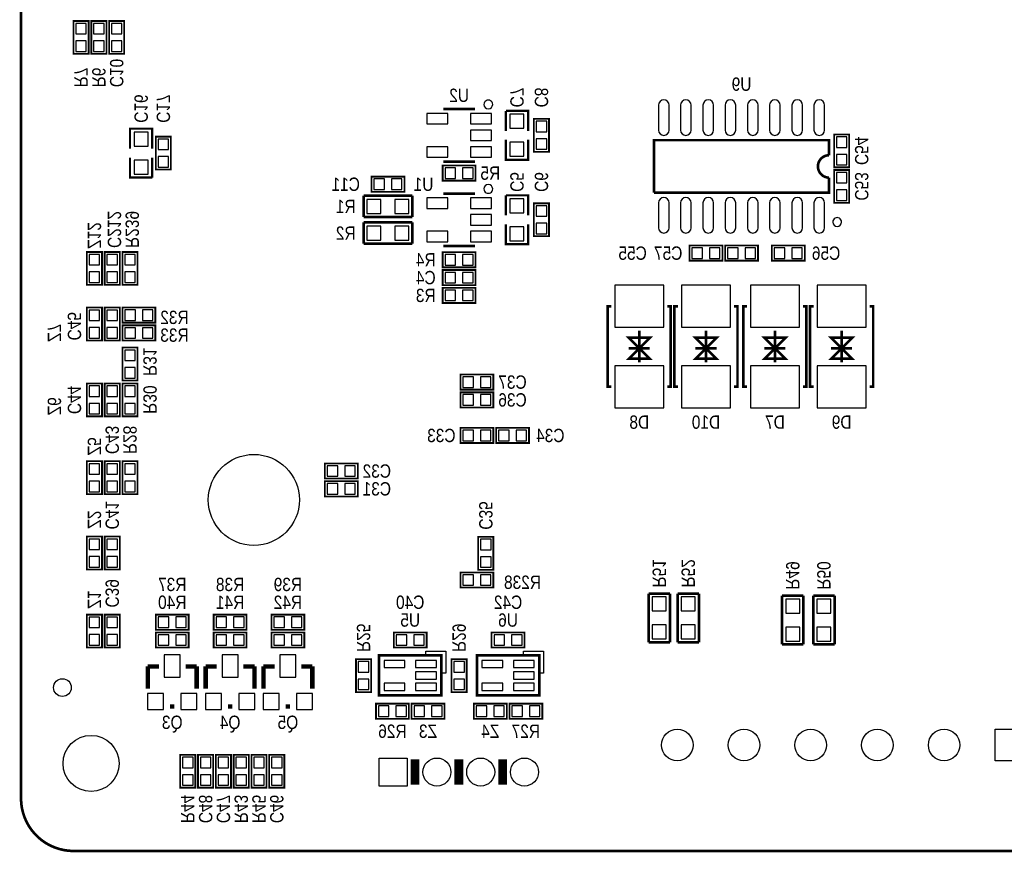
# Model space of a CAD drawing. Extents: x 0 to 133, y 0 to 96.
# Tile 1 of 6: x 0 to 56, y 0 to 47. Entities that reach past the tile are written whole.
import ezdxf
from ezdxf.enums import TextEntityAlignment as Align

# ---------------------------------------------------------------- set-up
doc = ezdxf.new("R2010")
doc.units = 0
for name, color, linetype in [('BG_OUTLINE', 1, 'CONTINUOUS'), ('PG_SILKSCREEN_BOTTOM', 150, 'CONTINUOUS'), ('PIN_BOTTOM', 171, 'CONTINUOUS'), ('RD_SILKSCREEN_BOTTOM', 30, 'CONTINUOUS')]:
    doc.layers.add(name, color=color, linetype=linetype)

msp = doc.modelspace()

# ---------------------------------------------------------------- linework, layer by layer
at = {"layer": 'BG_OUTLINE', "const_width": 0.1524}
msp.add_lwpolyline([(0, 2.999994), (0, 92.999814, -0.414214), (2.999994, 95.999808), (129.99974, 95.999808, -0.414214), (132.999734, 92.999814), (132.999734, 2.999994, -0.414214), (129.99974, 0), (2.999994, 0, -0.414214), (0, 2.999994)], format="xyb", dxfattribs=at)
at = {"layer": 'PG_SILKSCREEN_BOTTOM'}
for points, const_width in [([(2.9972, 47.405798), (2.9972, 45.526198), (3.8608, 45.526198), (3.8608, 47.405798), (2.9972, 47.405798)], 0.1016), ([(4.8768, 45.526198), (4.8768, 47.405798), (4.0132, 47.405798), (4.0132, 45.526198), (4.8768, 45.526198)], 0.1016), ([(5.8928, 45.526198), (5.8928, 47.405798), (5.0292, 47.405798), (5.0292, 45.526198), (5.8928, 45.526198)], 0.1016), ([(25.918998, 42.377995), (24.119002, 42.377995)], 0.150012), ([(28.956, 41.131998), (28.956, 42.274998), (27.686, 42.274998)], 0.127), ([(27.686, 42.274998), (27.686, 41.131998)], 0.127), ([(29.2862, 41.817798), (29.2862, 39.938198), (30.1498, 39.938198), (30.1498, 41.817798), (29.2862, 41.817798)], 0.1016), ([(7.493, 40.115998), (7.493, 41.258998), (6.223, 41.258998), (6.223, 40.115998)], 0.127), ([(8.5598, 38.922198), (8.5598, 40.801798), (7.6962, 40.801798), (7.6962, 38.922198), (8.5598, 38.922198)], 0.1016), ([(27.686, 40.623998), (27.686, 39.480998), (28.956, 39.480998), (28.956, 40.623998)], 0.127), ([(46.4312, 40.928798), (46.4312, 39.049198), (47.2948, 39.049198), (47.2948, 40.928798), (46.4312, 40.928798)], 0.1016), ([(6.223, 39.607998), (6.223, 38.464998), (7.493, 38.464998)], 0.127), ([(7.493, 38.464998), (7.493, 39.607998)], 0.127), ([(24.119002, 39.378001), (25.918998, 39.378001)], 0.150012), ([(25.9588, 39.150798), (24.0792, 39.150798), (24.0792, 38.287198), (25.9588, 38.287198), (25.9588, 39.150798)], 0.1016), ([(47.2948, 37.017198), (47.2948, 38.896798), (46.4312, 38.896798), (46.4312, 37.017198), (47.2948, 37.017198)], 0.1016), ([(20.0152, 37.652198), (21.8948, 37.652198), (21.8948, 38.515798), (20.0152, 38.515798), (20.0152, 37.652198)], 0.1016), ([(46.14799, 38.1), (46.14799, 37.600001), (36.14801, 37.600001)], 0.150012), ([(22.352, 37.423598), (19.5707, 37.423598)], 0.1524), ([(19.5707, 37.423598), (19.5707, 36.204398)], 0.1524), ([(22.352, 36.204398), (22.352, 37.423598)], 0.1524), ([(25.918998, 37.551995), (24.119002, 37.551995)], 0.150012), ([(28.956, 36.305998), (28.956, 37.448998), (27.686, 37.448998)], 0.127), ([(27.686, 37.448998), (27.686, 36.305998)], 0.127), ([(29.2862, 36.991798), (29.2862, 35.112198), (30.1498, 35.112198), (30.1498, 36.991798), (29.2862, 36.991798)], 0.1016), ([(19.5707, 36.204398), (22.352, 36.204398)], 0.1524), ([(22.352, 35.899598), (19.5707, 35.899598)], 0.1524), ([(19.5707, 35.899598), (19.5707, 34.680398)], 0.1524), ([(22.352, 34.680398), (22.352, 35.899598)], 0.1524), ([(27.686, 35.797998), (27.686, 34.654998), (28.956, 34.654998), (28.956, 35.797998)], 0.127), ([(19.5707, 34.680398), (22.352, 34.680398)], 0.1524), ([(24.119002, 34.552001), (25.918998, 34.552001)], 0.150012), ([(40.0558, 34.578798), (38.1762, 34.578798), (38.1762, 33.715198), (40.0558, 33.715198), (40.0558, 34.578798)], 0.1016), ([(40.2082, 33.715198), (42.0878, 33.715198), (42.0878, 34.578798), (40.2082, 34.578798), (40.2082, 33.715198)], 0.1016), ([(42.8752, 33.715198), (44.7548, 33.715198), (44.7548, 34.578798), (42.8752, 34.578798), (42.8752, 33.715198)], 0.1016), ([(3.7592, 34.2138), (3.7592, 32.3342), (4.6228, 32.3342), (4.6228, 34.2138), (3.7592, 34.2138)], 0.1016), ([(5.6388, 32.3342), (5.6388, 34.2138), (4.7752, 34.2138), (4.7752, 32.3342), (5.6388, 32.3342)], 0.1016), ([(6.6548, 32.3342), (6.6548, 34.2138), (5.7912, 34.2138), (5.7912, 32.3342), (6.6548, 32.3342)], 0.1016), ([(25.9588, 34.197798), (24.0792, 34.197798), (24.0792, 33.334198), (25.9588, 33.334198), (25.9588, 34.197798)], 0.1016), ([(24.0792, 32.318198), (25.9588, 32.318198), (25.9588, 33.181798), (24.0792, 33.181798), (24.0792, 32.318198)], 0.1016), ([(25.9588, 32.165798), (24.0792, 32.165798), (24.0792, 31.302198), (25.9588, 31.302198), (25.9588, 32.165798)], 0.1016), ([(4.6228, 29.1592), (4.6228, 31.0388), (3.7592, 31.0388), (3.7592, 29.1592), (4.6228, 29.1592)], 0.1016), ([(4.7752, 31.0388), (4.7752, 29.1592), (5.6388, 29.1592), (5.6388, 31.0388), (4.7752, 31.0388)], 0.1016), ([(5.7912, 30.1752), (7.6708, 30.1752), (7.6708, 31.0388), (5.7912, 31.0388), (5.7912, 30.1752)], 0.1016), ([(33.706003, 31.112993), (33.506004, 31.112993), (33.506004, 26.513003), (33.706003, 26.513003)], 0.150012), ([(36.905997, 31.112993), (37.105996, 31.112993), (37.105996, 26.513003), (36.905997, 26.513003)], 0.150012), ([(37.516003, 31.112993), (37.316004, 31.112993), (37.316004, 26.513003), (37.516003, 26.513003)], 0.150012), ([(40.715997, 31.112993), (40.915996, 31.112993), (40.915996, 26.513003), (40.715997, 26.513003)], 0.150012), ([(41.453003, 31.112993), (41.253004, 31.112993), (41.253004, 26.513003), (41.453003, 26.513003)], 0.150012), ([(44.652997, 31.112993), (44.852996, 31.112993), (44.852996, 26.513003), (44.652997, 26.513003)], 0.150012), ([(45.263003, 31.112993), (45.063004, 31.112993), (45.063004, 26.513003), (45.263003, 26.513003)], 0.150012), ([(48.462997, 31.112993), (48.662996, 31.112993), (48.662996, 26.513003), (48.462997, 26.513003)], 0.150012), ([(5.7912, 29.1592), (7.6708, 29.1592), (7.6708, 30.0228), (5.7912, 30.0228), (5.7912, 29.1592)], 0.1016), ([(34.706001, 29.312997), (35.905999, 29.312997), (35.306, 28.712998), (34.706001, 29.312997)], 0.150012), ([(35.306, 29.712996), (35.306, 27.913)], 0.150012), ([(38.516001, 29.312997), (39.715999, 29.312997), (39.116, 28.712998), (38.516001, 29.312997)], 0.150012), ([(39.116, 29.712996), (39.116, 27.913)], 0.150012), ([(42.453001, 29.312997), (43.652999, 29.312997), (43.053, 28.712998), (42.453001, 29.312997)], 0.150012), ([(43.053, 29.712996), (43.053, 27.913)], 0.150012), ([(46.263001, 29.312997), (47.462999, 29.312997), (46.863, 28.712998), (46.263001, 29.312997)], 0.150012), ([(46.863, 29.712996), (46.863, 27.913)], 0.150012), ([(6.6548, 26.8732), (6.6548, 28.7528), (5.7912, 28.7528), (5.7912, 26.8732), (6.6548, 26.8732)], 0.1016), ([(35.905999, 28.112999), (34.706001, 28.112999), (35.306, 28.712998), (35.905999, 28.112999)], 0.150012), ([(34.706001, 28.712998), (35.905999, 28.712998)], 0.150012), ([(35.905999, 28.712998), (34.706001, 28.712998)], 0.150012), ([(39.715999, 28.112999), (38.516001, 28.112999), (39.116, 28.712998), (39.715999, 28.112999)], 0.150012), ([(38.516001, 28.712998), (39.715999, 28.712998)], 0.150012), ([(39.715999, 28.712998), (38.516001, 28.712998)], 0.150012), ([(43.652999, 28.112999), (42.453001, 28.112999), (43.053, 28.712998), (43.652999, 28.112999)], 0.150012), ([(42.453001, 28.712998), (43.652999, 28.712998)], 0.150012), ([(43.652999, 28.712998), (42.453001, 28.712998)], 0.150012), ([(47.462999, 28.112999), (46.263001, 28.112999), (46.863, 28.712998), (47.462999, 28.112999)], 0.150012), ([(46.263001, 28.712998), (47.462999, 28.712998)], 0.150012), ([(47.462999, 28.712998), (46.263001, 28.712998)], 0.150012), ([(25.0952, 26.349198), (26.9748, 26.349198), (26.9748, 27.212798), (25.0952, 27.212798), (25.0952, 26.349198)], 0.1016), ([(4.6228, 24.825198), (4.6228, 26.704798), (3.7592, 26.704798), (3.7592, 24.825198), (4.6228, 24.825198)], 0.1016), ([(4.7752, 26.704798), (4.7752, 24.825198), (5.6388, 24.825198), (5.6388, 26.704798), (4.7752, 26.704798)], 0.1016), ([(5.7912, 26.704798), (5.7912, 24.825198), (6.6548, 24.825198), (6.6548, 26.704798), (5.7912, 26.704798)], 0.1016), ([(25.0952, 25.333198), (26.9748, 25.333198), (26.9748, 26.196798), (25.0952, 26.196798), (25.0952, 25.333198)], 0.1016), ([(26.9748, 24.164798), (25.0952, 24.164798), (25.0952, 23.301198), (26.9748, 23.301198), (26.9748, 24.164798)], 0.1016), ([(27.1272, 23.301198), (29.0068, 23.301198), (29.0068, 24.164798), (27.1272, 24.164798), (27.1272, 23.301198)], 0.1016), ([(4.6228, 20.380198), (4.6228, 22.259798), (3.7592, 22.259798), (3.7592, 20.380198), (4.6228, 20.380198)], 0.1016), ([(4.7752, 22.259798), (4.7752, 20.380198), (5.6388, 20.380198), (5.6388, 22.259798), (4.7752, 22.259798)], 0.1016), ([(5.7912, 22.259798), (5.7912, 20.380198), (6.6548, 20.380198), (6.6548, 22.259798), (5.7912, 22.259798)], 0.1016), ([(19.2278, 22.132798), (17.3482, 22.132798), (17.3482, 21.269198), (19.2278, 21.269198), (19.2278, 22.132798)], 0.1016), ([(19.2278, 21.116798), (17.3482, 21.116798), (17.3482, 20.253198), (19.2278, 20.253198), (19.2278, 21.116798)], 0.1016), ([(4.6228, 16.0782), (4.6228, 17.9578), (3.7592, 17.9578), (3.7592, 16.0782), (4.6228, 16.0782)], 0.1016), ([(4.7752, 17.9578), (4.7752, 16.0782), (5.6388, 16.0782), (5.6388, 17.9578), (4.7752, 17.9578)], 0.1016), ([(26.9748, 16.062198), (26.9748, 17.941798), (26.1112, 17.941798), (26.1112, 16.062198), (26.9748, 16.062198)], 0.1016), ([(25.0952, 15.046198), (26.9748, 15.046198), (26.9748, 15.909798), (25.0952, 15.909798), (25.0952, 15.046198)], 0.1016), ([(35.8394, 14.703298), (35.8394, 11.921998)], 0.1524), ([(37.0586, 14.703298), (35.8394, 14.703298)], 0.1524), ([(37.0586, 11.921998), (37.0586, 14.703298)], 0.1524), ([(37.4904, 14.703298), (37.4904, 11.921998)], 0.1524), ([(38.7096, 14.703298), (37.4904, 14.703298)], 0.1524), ([(38.7096, 11.921998), (38.7096, 14.703298)], 0.1524), ([(43.4594, 14.576298), (43.4594, 11.794998)], 0.1524), ([(44.6786, 14.576298), (43.4594, 14.576298)], 0.1524), ([(44.6786, 11.794998), (44.6786, 14.576298)], 0.1524), ([(45.2374, 14.576298), (45.2374, 11.794998)], 0.1524), ([(46.4566, 14.576298), (45.2374, 14.576298)], 0.1524), ([(46.4566, 11.794998), (46.4566, 14.576298)], 0.1524), ([(4.6228, 11.617198), (4.6228, 13.496798), (3.7592, 13.496798), (3.7592, 11.617198), (4.6228, 11.617198)], 0.1016), ([(4.7752, 13.496798), (4.7752, 11.617198), (5.6388, 11.617198), (5.6388, 13.496798), (4.7752, 13.496798)], 0.1016), ([(7.6962, 12.633198), (9.5758, 12.633198), (9.5758, 13.496798), (7.6962, 13.496798), (7.6962, 12.633198)], 0.1016), ([(10.9982, 12.633198), (12.8778, 12.633198), (12.8778, 13.496798), (10.9982, 13.496798), (10.9982, 12.633198)], 0.1016), ([(14.3002, 12.633198), (16.1798, 12.633198), (16.1798, 13.496798), (14.3002, 13.496798), (14.3002, 12.633198)], 0.1016), ([(9.5758, 12.480798), (7.6962, 12.480798), (7.6962, 11.617198), (9.5758, 11.617198), (9.5758, 12.480798)], 0.1016), ([(12.8778, 12.480798), (10.9982, 12.480798), (10.9982, 11.617198), (12.8778, 11.617198), (12.8778, 12.480798)], 0.1016), ([(16.1798, 12.480798), (14.3002, 12.480798), (14.3002, 11.617198), (16.1798, 11.617198), (16.1798, 12.480798)], 0.1016), ([(21.2852, 11.617198), (23.1648, 11.617198), (23.1648, 12.480798), (21.2852, 12.480798), (21.2852, 11.617198)], 0.1016), ([(26.8732, 11.617198), (28.7528, 11.617198), (28.7528, 12.480798), (26.8732, 12.480798), (26.8732, 11.617198)], 0.1016), ([(35.8394, 11.921998), (37.0586, 11.921998)], 0.1524), ([(37.4904, 11.921998), (38.7096, 11.921998)], 0.1524), ([(43.4594, 11.794998), (44.6786, 11.794998)], 0.1524), ([(45.2374, 11.794998), (46.4566, 11.794998)], 0.1524), ([(19.1262, 10.956798), (19.1262, 9.077198), (19.9898, 9.077198), (19.9898, 10.956798), (19.1262, 10.956798)], 0.1016), ([(20.447, 11.167999), (20.447, 8.881999), (24.003, 8.881999), (24.003, 11.167999), (20.447, 11.167999)], 0.1524), ([(24.5872, 10.956798), (24.5872, 9.077198), (25.4508, 9.077198), (25.4508, 10.956798), (24.5872, 10.956798)], 0.1016), ([(26.035, 11.167999), (26.035, 8.881999), (29.591, 8.881999), (29.591, 11.167999), (26.035, 11.167999)], 0.1524), ([(7.874, 10.537698), (7.239, 10.537698)], 0.254), ([(7.239, 10.537698), (7.239, 9.267698)], 0.254), ([(9.398, 10.537698), (10.033, 10.537698)], 0.254), ([(10.033, 10.537698), (10.033, 9.267698)], 0.254), ([(11.176, 10.537698), (10.541, 10.537698)], 0.254), ([(10.541, 10.537698), (10.541, 9.267698)], 0.254), ([(12.7, 10.537698), (13.335, 10.537698)], 0.254), ([(13.335, 10.537698), (13.335, 9.267698)], 0.254), ([(14.478, 10.537698), (13.843, 10.537698)], 0.254), ([(13.843, 10.537698), (13.843, 9.267698)], 0.254), ([(16.002, 10.537698), (16.637, 10.537698)], 0.254), ([(16.637, 10.537698), (16.637, 9.267698)], 0.254), ([(22.1488, 8.416798), (20.2692, 8.416798), (20.2692, 7.553198), (22.1488, 7.553198), (22.1488, 8.416798)], 0.1016), ([(22.3012, 7.553198), (24.1808, 7.553198), (24.1808, 8.416798), (22.3012, 8.416798), (22.3012, 7.553198)], 0.1016), ([(27.7368, 8.416798), (25.8572, 8.416798), (25.8572, 7.553198), (27.7368, 7.553198), (27.7368, 8.416798)], 0.1016), ([(27.8892, 7.553198), (29.7688, 7.553198), (29.7688, 8.416798), (27.8892, 8.416798), (27.8892, 7.553198)], 0.1016), ([(8.763, 8.251698), (8.509, 8.251698)], 0.254), ([(12.065, 8.251698), (11.811, 8.251698)], 0.254), ([(15.367, 8.251698), (15.113, 8.251698)], 0.254), ([(9.0932, 5.495798), (9.0932, 3.616198), (9.9568, 3.616198), (9.9568, 5.495798), (9.0932, 5.495798)], 0.1016), ([(10.9728, 3.616198), (10.9728, 5.495798), (10.1092, 5.495798), (10.1092, 3.616198), (10.9728, 3.616198)], 0.1016), ([(11.9888, 3.616198), (11.9888, 5.495798), (11.1252, 5.495798), (11.1252, 3.616198), (11.9888, 3.616198)], 0.1016), ([(12.1412, 5.495798), (12.1412, 3.616198), (13.0048, 3.616198), (13.0048, 5.495798), (12.1412, 5.495798)], 0.1016), ([(13.1572, 5.495798), (13.1572, 3.616198), (14.0208, 3.616198), (14.0208, 5.495798), (13.1572, 5.495798)], 0.1016), ([(14.1732, 5.495798), (14.1732, 3.616198), (15.0368, 3.616198), (15.0368, 5.495798), (14.1732, 5.495798)], 0.1016), ([(22.499955, 5.22798), (22.499955, 3.788004)], 0.499999), ([(24.99995, 5.22798), (24.99995, 3.788004)], 0.499999), ([(27.499945, 5.22798), (27.499945, 3.788004)], 0.499999)]:
    msp.add_lwpolyline(points, dxfattribs=dict(at, const_width=const_width))
for points in [[(26.933982, 42.639996, 1), (26.434018, 42.64, 1)], [(26.933982, 37.813996, 1), (26.434018, 37.814, 1)], [(46.859012, 35.925023, 1), (46.359006, 35.925006, 1)]]:
    msp.add_lwpolyline(points, format="xyb", close=True, dxfattribs=at)
at = {"layer": 'PG_SILKSCREEN_BOTTOM', "const_width": 0.150012}
msp.add_lwpolyline([(36.14801, 37.600001), (36.14801, 40.599995), (46.14799, 40.599995), (46.14799, 39.740103, 0.999984), (46.14799, 38.459893), (46.14799, 38.1)], format="xyb", dxfattribs=at)
at = {"layer": 'PG_SILKSCREEN_BOTTOM'}
for points in [[(23.114, 11.167999), (23.114, 11.421999), (24.257, 11.421999), (24.257, 10.151999), (24.003, 10.151999), (24.003, 11.167999)], [(28.702, 11.167999), (28.702, 11.421999), (29.845, 11.421999), (29.845, 10.151999), (29.591, 10.151999), (29.591, 11.167999)]]:
    msp.add_lwpolyline(points, close=True, dxfattribs=at)
at = {"layer": 'PIN_BOTTOM'}
for points in [[(3.728695, 47.265565), (3.129305, 47.265565), (3.129305, 46.666175), (3.728695, 46.666175)], [(4.145305, 46.666175), (4.744695, 46.666175), (4.744695, 47.265565), (4.145305, 47.265565)], [(5.161305, 46.666175), (5.760695, 46.666175), (5.760695, 47.265565), (5.161305, 47.265565)], [(3.728695, 46.265821), (3.129305, 46.265821), (3.129305, 45.666431), (3.728695, 45.666431)], [(4.145305, 45.666431), (4.744695, 45.666431), (4.744695, 46.265821), (4.145305, 46.265821)], [(5.161305, 45.666431), (5.760695, 45.666431), (5.760695, 46.265821), (5.161305, 46.265821)], [(24.368443, 42.127703), (23.169537, 42.127703), (23.169537, 41.528314), (24.368443, 41.528314)], [(26.868463, 42.127703), (25.669557, 42.127703), (25.669557, 41.528314), (26.868463, 41.528314)], [(28.72105, 42.078148), (27.92095, 42.078148), (27.92095, 41.278048), (28.72105, 41.278048)], [(30.017695, 41.677565), (29.418305, 41.677565), (29.418305, 41.078175), (30.017695, 41.078175)], [(6.45795, 40.262048), (7.25805, 40.262048), (7.25805, 41.062148), (6.45795, 41.062148)], [(26.868463, 41.177693), (25.669557, 41.177693), (25.669557, 40.578303), (26.868463, 40.578303)], [(7.828305, 40.062175), (8.427695, 40.062175), (8.427695, 40.661565), (7.828305, 40.661565)], [(30.017695, 40.677821), (29.418305, 40.677821), (29.418305, 40.078431), (30.017695, 40.078431)], [(47.162695, 40.788565), (46.563305, 40.788565), (46.563305, 40.189175), (47.162695, 40.189175)], [(24.368443, 40.227682), (23.169537, 40.227682), (23.169537, 39.628293), (24.368443, 39.628293)], [(26.868463, 40.227682), (25.669557, 40.227682), (25.669557, 39.628293), (26.868463, 39.628293)], [(28.72105, 40.477948), (27.92095, 40.477948), (27.92095, 39.677848), (28.72105, 39.677848)], [(6.45795, 38.661848), (7.25805, 38.661848), (7.25805, 39.461948), (6.45795, 39.461948)], [(7.828305, 39.062431), (8.427695, 39.062431), (8.427695, 39.661821), (7.828305, 39.661821)], [(47.162695, 39.788821), (46.563305, 39.788821), (46.563305, 39.189431), (47.162695, 39.189431)], [(24.818823, 38.419303), (24.818823, 39.018693), (24.219433, 39.018693), (24.219433, 38.419303)], [(25.818567, 38.419303), (25.818567, 39.018693), (25.219177, 39.018693), (25.219177, 38.419303)], [(20.155433, 38.383693), (20.155433, 37.784303), (20.754823, 37.784303), (20.754823, 38.383693)], [(21.155177, 38.383693), (21.155177, 37.784303), (21.754567, 37.784303), (21.754567, 38.383693)], [(46.563305, 38.157175), (47.162695, 38.157175), (47.162695, 38.756565), (46.563305, 38.756565)], [(46.563305, 37.157431), (47.162695, 37.157431), (47.162695, 37.756821), (46.563305, 37.756821)], [(19.75485, 37.214048), (19.75485, 36.413948), (20.55495, 36.413948), (20.55495, 37.214048)], [(21.35505, 37.214048), (21.35505, 36.413948), (22.15515, 36.413948), (22.15515, 37.214048)], [(24.368443, 37.301703), (23.169537, 37.301703), (23.169537, 36.702314), (24.368443, 36.702314)], [(26.868463, 37.301703), (25.669557, 37.301703), (25.669557, 36.702314), (26.868463, 36.702314)], [(28.72105, 37.252148), (27.92095, 37.252148), (27.92095, 36.452048), (28.72105, 36.452048)], [(30.017695, 36.851565), (29.418305, 36.851565), (29.418305, 36.252175), (30.017695, 36.252175)], [(26.868463, 36.351693), (25.669557, 36.351693), (25.669557, 35.752303), (26.868463, 35.752303)], [(19.75485, 35.690048), (19.75485, 34.889948), (20.55495, 34.889948), (20.55495, 35.690048)], [(21.35505, 35.690048), (21.35505, 34.889948), (22.15515, 34.889948), (22.15515, 35.690048)], [(28.72105, 35.651948), (27.92095, 35.651948), (27.92095, 34.851848), (28.72105, 34.851848)], [(30.017695, 35.851821), (29.418305, 35.851821), (29.418305, 35.252431), (30.017695, 35.252431)], [(24.368443, 35.401682), (23.169537, 35.401682), (23.169537, 34.802293), (24.368443, 34.802293)], [(26.868463, 35.401682), (25.669557, 35.401682), (25.669557, 34.802293), (26.868463, 34.802293)], [(38.915823, 33.847303), (38.915823, 34.446693), (38.316433, 34.446693), (38.316433, 33.847303)], [(39.915567, 33.847303), (39.915567, 34.446693), (39.316177, 34.446693), (39.316177, 33.847303)], [(40.348433, 34.446693), (40.348433, 33.847303), (40.947823, 33.847303), (40.947823, 34.446693)], [(41.348177, 34.446693), (41.348177, 33.847303), (41.947567, 33.847303), (41.947567, 34.446693)], [(43.015433, 34.446693), (43.015433, 33.847303), (43.614823, 33.847303), (43.614823, 34.446693)], [(44.015177, 34.446693), (44.015177, 33.847303), (44.614567, 33.847303), (44.614567, 34.446693)], [(4.490695, 34.073567), (3.891305, 34.073567), (3.891305, 33.474177), (4.490695, 33.474177)], [(4.907305, 33.474177), (5.506695, 33.474177), (5.506695, 34.073567), (4.907305, 34.073567)], [(5.923305, 33.474177), (6.522695, 33.474177), (6.522695, 34.073567), (5.923305, 34.073567)], [(24.818823, 33.466303), (24.818823, 34.065693), (24.219433, 34.065693), (24.219433, 33.466303)], [(25.818567, 33.466303), (25.818567, 34.065693), (25.219177, 34.065693), (25.219177, 33.466303)], [(4.490695, 33.073823), (3.891305, 33.073823), (3.891305, 32.474433), (4.490695, 32.474433)], [(4.907305, 32.474433), (5.506695, 32.474433), (5.506695, 33.073823), (4.907305, 33.073823)], [(5.923305, 32.474433), (6.522695, 32.474433), (6.522695, 33.073823), (5.923305, 33.073823)], [(24.219433, 33.049693), (24.219433, 32.450303), (24.818823, 32.450303), (24.818823, 33.049693)], [(25.219177, 33.049693), (25.219177, 32.450303), (25.818567, 32.450303), (25.818567, 33.049693)], [(36.705997, 32.312991), (33.906003, 32.312991), (33.906003, 29.912996), (36.705997, 29.912996)], [(40.515997, 32.312991), (37.716003, 32.312991), (37.716003, 29.912996), (40.515997, 29.912996)], [(44.452997, 32.312991), (41.653003, 32.312991), (41.653003, 29.912996), (44.452997, 29.912996)], [(48.262997, 32.312991), (45.463003, 32.312991), (45.463003, 29.912996), (48.262997, 29.912996)], [(24.818823, 31.434303), (24.818823, 32.033693), (24.219433, 32.033693), (24.219433, 31.434303)], [(25.818567, 31.434303), (25.818567, 32.033693), (25.219177, 32.033693), (25.219177, 31.434303)], [(3.891305, 30.299177), (4.490695, 30.299177), (4.490695, 30.898567), (3.891305, 30.898567)], [(5.506695, 30.898567), (4.907305, 30.898567), (4.907305, 30.299177), (5.506695, 30.299177)], [(5.931433, 30.906695), (5.931433, 30.307305), (6.530823, 30.307305), (6.530823, 30.906695)], [(6.931177, 30.906695), (6.931177, 30.307305), (7.530567, 30.307305), (7.530567, 30.906695)], [(3.891305, 29.299433), (4.490695, 29.299433), (4.490695, 29.898823), (3.891305, 29.898823)], [(5.506695, 29.898823), (4.907305, 29.898823), (4.907305, 29.299433), (5.506695, 29.299433)], [(5.931433, 29.890695), (5.931433, 29.291305), (6.530823, 29.291305), (6.530823, 29.890695)], [(6.931177, 29.890695), (6.931177, 29.291305), (7.530567, 29.291305), (7.530567, 29.890695)], [(5.923305, 28.013177), (6.522695, 28.013177), (6.522695, 28.612567), (5.923305, 28.612567)], [(5.923305, 27.013433), (6.522695, 27.013433), (6.522695, 27.612823), (5.923305, 27.612823)], [(36.705997, 27.713), (33.906003, 27.713), (33.906003, 25.313005), (36.705997, 25.313005)], [(40.515997, 27.713), (37.716003, 27.713), (37.716003, 25.313005), (40.515997, 25.313005)], [(44.452997, 27.713), (41.653003, 27.713), (41.653003, 25.313005), (44.452997, 25.313005)], [(48.262997, 27.713), (45.463003, 27.713), (45.463003, 25.313005), (48.262997, 25.313005)], [(25.235433, 27.080693), (25.235433, 26.481303), (25.834823, 26.481303), (25.834823, 27.080693)], [(26.235177, 27.080693), (26.235177, 26.481303), (26.834567, 26.481303), (26.834567, 27.080693)], [(3.891305, 25.965175), (4.490695, 25.965175), (4.490695, 26.564565), (3.891305, 26.564565)], [(5.506695, 26.564565), (4.907305, 26.564565), (4.907305, 25.965175), (5.506695, 25.965175)], [(6.522695, 26.564565), (5.923305, 26.564565), (5.923305, 25.965175), (6.522695, 25.965175)], [(25.235433, 26.064693), (25.235433, 25.465303), (25.834823, 25.465303), (25.834823, 26.064693)], [(26.235177, 26.064693), (26.235177, 25.465303), (26.834567, 25.465303), (26.834567, 26.064693)], [(3.891305, 24.965431), (4.490695, 24.965431), (4.490695, 25.564821), (3.891305, 25.564821)], [(5.506695, 25.564821), (4.907305, 25.564821), (4.907305, 24.965431), (5.506695, 24.965431)], [(6.522695, 25.564821), (5.923305, 25.564821), (5.923305, 24.965431), (6.522695, 24.965431)], [(25.834823, 23.433303), (25.834823, 24.032693), (25.235433, 24.032693), (25.235433, 23.433303)], [(26.834567, 23.433303), (26.834567, 24.032693), (26.235177, 24.032693), (26.235177, 23.433303)], [(27.267433, 24.032693), (27.267433, 23.433303), (27.866823, 23.433303), (27.866823, 24.032693)], [(28.267177, 24.032693), (28.267177, 23.433303), (28.866567, 23.433303), (28.866567, 24.032693)], [(3.891305, 21.520175), (4.490695, 21.520175), (4.490695, 22.119565), (3.891305, 22.119565)], [(5.506695, 22.119565), (4.907305, 22.119565), (4.907305, 21.520175), (5.506695, 21.520175)], [(6.522695, 22.119565), (5.923305, 22.119565), (5.923305, 21.520175), (6.522695, 21.520175)], [(18.087823, 21.401303), (18.087823, 22.000693), (17.488433, 22.000693), (17.488433, 21.401303)], [(19.087567, 21.401303), (19.087567, 22.000693), (18.488177, 22.000693), (18.488177, 21.401303)], [(3.891305, 20.520431), (4.490695, 20.520431), (4.490695, 21.119821), (3.891305, 21.119821)], [(5.506695, 21.119821), (4.907305, 21.119821), (4.907305, 20.520431), (5.506695, 20.520431)], [(6.522695, 21.119821), (5.923305, 21.119821), (5.923305, 20.520431), (6.522695, 20.520431)], [(18.087823, 20.385303), (18.087823, 20.984693), (17.488433, 20.984693), (17.488433, 20.385303)], [(19.087567, 20.385303), (19.087567, 20.984693), (18.488177, 20.984693), (18.488177, 20.385303)], [(3.891305, 17.218177), (4.490695, 17.218177), (4.490695, 17.817567), (3.891305, 17.817567)], [(5.506695, 17.817567), (4.907305, 17.817567), (4.907305, 17.218177), (5.506695, 17.218177)], [(26.243305, 17.202175), (26.842695, 17.202175), (26.842695, 17.801565), (26.243305, 17.801565)], [(3.891305, 16.218433), (4.490695, 16.218433), (4.490695, 16.817823), (3.891305, 16.817823)], [(5.506695, 16.817823), (4.907305, 16.817823), (4.907305, 16.218433), (5.506695, 16.218433)], [(26.243305, 16.202431), (26.842695, 16.202431), (26.842695, 16.801821), (26.243305, 16.801821)], [(25.235433, 15.777693), (25.235433, 15.178303), (25.834823, 15.178303), (25.834823, 15.777693)], [(26.235177, 15.777693), (26.235177, 15.178303), (26.834567, 15.178303), (26.834567, 15.777693)], [(36.84905, 14.519148), (36.04895, 14.519148), (36.04895, 13.719048), (36.84905, 13.719048)], [(38.50005, 14.519148), (37.69995, 14.519148), (37.69995, 13.719048), (38.50005, 13.719048)], [(44.46905, 14.392148), (43.66895, 14.392148), (43.66895, 13.592048), (44.46905, 13.592048)], [(46.24705, 14.392148), (45.44695, 14.392148), (45.44695, 13.592048), (46.24705, 13.592048)], [(3.891305, 12.757175), (4.490695, 12.757175), (4.490695, 13.356565), (3.891305, 13.356565)], [(5.506695, 13.356565), (4.907305, 13.356565), (4.907305, 12.757175), (5.506695, 12.757175)], [(7.836433, 13.364693), (7.836433, 12.765303), (8.435823, 12.765303), (8.435823, 13.364693)], [(8.836177, 13.364693), (8.836177, 12.765303), (9.435567, 12.765303), (9.435567, 13.364693)], [(11.138433, 13.364693), (11.138433, 12.765303), (11.737823, 12.765303), (11.737823, 13.364693)], [(12.138177, 13.364693), (12.138177, 12.765303), (12.737567, 12.765303), (12.737567, 13.364693)], [(14.440433, 13.364693), (14.440433, 12.765303), (15.039823, 12.765303), (15.039823, 13.364693)], [(15.440177, 13.364693), (15.440177, 12.765303), (16.039567, 12.765303), (16.039567, 13.364693)], [(36.84905, 12.918948), (36.04895, 12.918948), (36.04895, 12.118848), (36.84905, 12.118848)], [(38.50005, 12.918948), (37.69995, 12.918948), (37.69995, 12.118848), (38.50005, 12.118848)], [(44.46905, 12.791948), (43.66895, 12.791948), (43.66895, 11.991848), (44.46905, 11.991848)], [(46.24705, 12.791948), (45.44695, 12.791948), (45.44695, 11.991848), (46.24705, 11.991848)], [(3.891305, 11.757431), (4.490695, 11.757431), (4.490695, 12.356821), (3.891305, 12.356821)], [(5.506695, 12.356821), (4.907305, 12.356821), (4.907305, 11.757431), (5.506695, 11.757431)], [(8.435823, 11.749303), (8.435823, 12.348693), (7.836433, 12.348693), (7.836433, 11.749303)], [(9.435567, 11.749303), (9.435567, 12.348693), (8.836177, 12.348693), (8.836177, 11.749303)], [(11.737823, 11.749303), (11.737823, 12.348693), (11.138433, 12.348693), (11.138433, 11.749303)], [(12.737567, 11.749303), (12.737567, 12.348693), (12.138177, 12.348693), (12.138177, 11.749303)], [(15.039823, 11.749303), (15.039823, 12.348693), (14.440433, 12.348693), (14.440433, 11.749303)], [(16.039567, 11.749303), (16.039567, 12.348693), (15.440177, 12.348693), (15.440177, 11.749303)], [(21.425433, 12.348693), (21.425433, 11.749303), (22.024823, 11.749303), (22.024823, 12.348693)], [(22.425177, 12.348693), (22.425177, 11.749303), (23.024567, 11.749303), (23.024567, 12.348693)], [(27.013433, 12.348693), (27.013433, 11.749303), (27.612823, 11.749303), (27.612823, 12.348693)], [(28.013177, 12.348693), (28.013177, 11.749303), (28.612567, 11.749303), (28.612567, 12.348693)], [(9.0932, 9.928098), (9.0932, 11.198098), (8.1788, 11.198098), (8.1788, 9.928098)], [(12.3952, 9.928098), (12.3952, 11.198098), (11.4808, 11.198098), (11.4808, 9.928098)], [(15.6972, 9.928098), (15.6972, 11.198098), (14.7828, 11.198098), (14.7828, 9.928098)], [(19.857695, 10.816565), (19.258305, 10.816565), (19.258305, 10.217175), (19.857695, 10.217175)], [(21.922003, 10.87821), (20.728203, 10.87821), (20.728203, 10.47181), (21.922003, 10.47181)], [(23.721797, 10.87821), (22.527997, 10.87821), (22.527997, 10.47181), (23.721797, 10.47181)], [(25.318695, 10.816565), (24.719305, 10.816565), (24.719305, 10.217175), (25.318695, 10.217175)], [(27.510003, 10.87821), (26.316203, 10.87821), (26.316203, 10.47181), (27.510003, 10.47181)], [(29.309797, 10.87821), (28.115997, 10.87821), (28.115997, 10.47181), (29.309797, 10.47181)], [(23.721797, 10.228199), (22.527997, 10.228199), (22.527997, 9.821799), (23.721797, 9.821799)], [(29.309797, 10.228199), (28.115997, 10.228199), (28.115997, 9.821799), (29.309797, 9.821799)], [(19.857695, 9.816821), (19.258305, 9.816821), (19.258305, 9.217431), (19.857695, 9.217431)], [(21.922003, 9.578188), (20.728203, 9.578188), (20.728203, 9.171788), (21.922003, 9.171788)], [(23.721797, 9.578188), (22.527997, 9.578188), (22.527997, 9.171788), (23.721797, 9.171788)], [(25.318695, 9.816821), (24.719305, 9.816821), (24.719305, 9.217431), (25.318695, 9.217431)], [(27.510003, 9.578188), (26.316203, 9.578188), (26.316203, 9.171788), (27.510003, 9.171788)], [(29.309797, 9.578188), (28.115997, 9.578188), (28.115997, 9.171788), (29.309797, 9.171788)], [(8.1407, 8.073898), (8.1407, 8.988298), (7.2263, 8.988298), (7.2263, 8.073898)], [(10.0457, 8.073898), (10.0457, 8.988298), (9.1313, 8.988298), (9.1313, 8.073898)], [(11.4427, 8.073898), (11.4427, 8.988298), (10.5283, 8.988298), (10.5283, 8.073898)], [(13.3477, 8.073898), (13.3477, 8.988298), (12.4333, 8.988298), (12.4333, 8.073898)], [(14.7447, 8.073898), (14.7447, 8.988298), (13.8303, 8.988298), (13.8303, 8.073898)], [(16.6497, 8.073898), (16.6497, 8.988298), (15.7353, 8.988298), (15.7353, 8.073898)], [(21.008823, 7.685303), (21.008823, 8.284693), (20.409433, 8.284693), (20.409433, 7.685303)], [(22.008567, 7.685303), (22.008567, 8.284693), (21.409177, 8.284693), (21.409177, 7.685303)], [(22.441433, 8.284693), (22.441433, 7.685303), (23.040823, 7.685303), (23.040823, 8.284693)], [(23.441177, 8.284693), (23.441177, 7.685303), (24.040567, 7.685303), (24.040567, 8.284693)], [(26.596823, 7.685303), (26.596823, 8.284693), (25.997433, 8.284693), (25.997433, 7.685303)], [(27.596567, 7.685303), (27.596567, 8.284693), (26.997177, 8.284693), (26.997177, 7.685303)], [(28.029433, 8.284693), (28.029433, 7.685303), (28.628823, 7.685303), (28.628823, 8.284693)], [(29.029177, 8.284693), (29.029177, 7.685303), (29.628567, 7.685303), (29.628567, 8.284693)], [(57.424904, 6.949999), (57.424904, 5.150002), (55.624908, 5.150002), (55.624908, 6.949999)], [(9.824695, 5.355565), (9.225305, 5.355565), (9.225305, 4.756175), (9.824695, 4.756175)], [(10.241305, 4.756175), (10.840695, 4.756175), (10.840695, 5.355565), (10.241305, 5.355565)], [(11.257305, 4.756175), (11.856695, 4.756175), (11.856695, 5.355565), (11.257305, 5.355565)], [(12.872695, 5.355565), (12.273305, 5.355565), (12.273305, 4.756175), (12.872695, 4.756175)], [(13.888695, 5.355565), (13.289305, 5.355565), (13.289305, 4.756175), (13.888695, 4.756175)], [(14.904695, 5.355565), (14.305305, 5.355565), (14.305305, 4.756175), (14.904695, 4.756175)], [(20.449946, 3.707994), (20.449946, 5.30799), (22.049943, 5.30799), (22.049943, 3.707994)], [(9.824695, 4.355821), (9.225305, 4.355821), (9.225305, 3.756431), (9.824695, 3.756431)], [(10.241305, 3.756431), (10.840695, 3.756431), (10.840695, 4.355821), (10.241305, 4.355821)], [(11.257305, 3.756431), (11.856695, 3.756431), (11.856695, 4.355821), (11.257305, 4.355821)], [(12.872695, 4.355821), (12.273305, 4.355821), (12.273305, 3.756431), (12.872695, 3.756431)], [(13.888695, 4.355821), (13.289305, 4.355821), (13.289305, 3.756431), (13.888695, 3.756431)], [(14.904695, 4.355821), (14.305305, 4.355821), (14.305305, 3.756431), (14.904695, 3.756431)]]:
    msp.add_lwpolyline(points, close=True, dxfattribs=at)
for points in [[(36.403305, 42.600093), (36.403305, 41.177693, 1), (37.012905, 41.177693), (37.012905, 42.600093, 1)], [(37.663095, 42.600093), (37.663095, 41.177693, 1), (38.272695, 41.177693), (38.272695, 42.600093, 1)], [(38.943305, 42.600093), (38.943305, 41.177693, 1), (39.552905, 41.177693), (39.552905, 42.600093, 1)], [(40.203095, 42.600093), (40.203095, 41.177693, 1), (40.812695, 41.177693), (40.812695, 42.600093, 1)], [(41.483305, 42.600093), (41.483305, 41.177693, 1), (42.092905, 41.177693), (42.092905, 42.600093, 1)], [(42.743095, 42.600093), (42.743095, 41.177693, 1), (43.352695, 41.177693), (43.352695, 42.600093, 1)], [(44.023305, 42.600093), (44.023305, 41.177693, 1), (44.632905, 41.177693), (44.632905, 42.600093, 1)], [(45.283095, 42.600093), (45.283095, 41.177693, 1), (45.892695, 41.177693), (45.892695, 42.600093, 1)], [(36.403305, 37.022303), (36.403305, 35.599903, 1), (37.012905, 35.599903), (37.012905, 37.022303, 1)], [(37.663095, 37.022303), (37.663095, 35.599903, 1), (38.272695, 35.599903), (38.272695, 37.022303, 1)], [(38.943305, 37.022303), (38.943305, 35.599903, 1), (39.552905, 35.599903), (39.552905, 37.022303, 1)], [(40.203095, 37.022303), (40.203095, 35.599903, 1), (40.812695, 35.599903), (40.812695, 37.022303, 1)], [(41.483305, 37.022303), (41.483305, 35.599903, 1), (42.092905, 35.599903), (42.092905, 37.022303, 1)], [(42.743095, 37.022303), (42.743095, 35.599903, 1), (43.352695, 35.599903), (43.352695, 37.022303, 1)], [(44.023305, 37.022303), (44.023305, 35.599903, 1), (44.632905, 35.599903), (44.632905, 37.022303, 1)], [(45.283095, 37.022303), (45.283095, 35.599903, 1), (45.892695, 35.599903), (45.892695, 37.022303, 1)]]:
    msp.add_lwpolyline(points, format="xyb", close=True, dxfattribs=at)
for centre, radius in [((13.295884, 20.05137), 2.599995), ((2.3622, 9.331198), 0.508), ((37.474906, 6.050001), 0.899998), ((41.284906, 6.050001), 0.899998), ((45.094906, 6.050001), 0.899998), ((48.904906, 6.050001), 0.899998), ((52.714906, 6.050001), 0.899998), ((3.999992, 4.99999), 1.599997), ((23.74994, 4.507992), 0.799998), ((26.24996, 4.507992), 0.799998), ((28.749955, 4.507992), 0.799998)]:
    msp.add_circle(centre, radius, dxfattribs=at)

# ---------------------------------------------------------------- texts
at = {"layer": 'RD_SILKSCREEN_BOTTOM', "text_generation_flag": 2, "width": 0.866667}
for s, p in [('C10', (5.08, 44.434912)), ('R7', (3.048, 44.180912)), ('R6', (4.064, 44.180912)), ('C7', (27.94, 43.037912)), ('C8', (29.337, 43.037912)), ('C16', (6.477, 42.402912)), ('C17', (7.747, 42.402912)), ('C54', (47.625, 39.989912)), ('C5', (27.94, 38.211912)), ('C6', (29.337, 38.211912)), ('C53', (47.625, 37.957912)), ('C45', (2.667, 29.972)), ('Z7', (1.524, 29.591)), ('R31', (6.985, 27.94)), ('C44', (2.667, 25.764998)), ('R30', (6.985, 25.781)), ('Z6', (1.524, 25.4)), ('C43', (4.826, 23.478998)), ('R28', (5.842, 23.478998)), ('Z5', (3.81, 23.114)), ('C41', (4.826, 19.177)), ('C35', (26.162, 19.160998)), ('Z2', (3.81, 18.923)), ('R51', (36.068, 15.859912)), ('R52', (37.719, 15.859912)), ('R49', (43.688, 15.732912)), ('R50', (45.466, 15.732912)), ('C39', (4.826, 14.715998)), ('Z1', (3.81, 14.351)), ('R25', (19.177, 12.175998)), ('R29', (24.638, 12.175998)), ('R44', (9.144, 2.397912)), ('C48', (10.16, 2.397912)), ('C47', (11.176, 2.397912)), ('R43', (12.192, 2.397912)), ('R45', (13.208, 2.397912)), ('C46', (14.224, 2.397912))]:
    msp.add_text(s, height=0.762, rotation=270, dxfattribs=at).set_placement(p, align=Align.CENTER)
for s, p in [('U9', (41.148, 43.417998)), ('U2', (25.019, 42.782998)), ('R5', (26.797, 38.337998)), ('C11', (18.542, 37.702998)), ('U1', (22.987, 37.702998)), ('R1', (18.542, 36.432998)), ('R2', (18.542, 34.908998)), ('C55', (34.925, 33.765998)), ('C57', (36.957, 33.765998)), ('C56', (45.974, 33.765998)), ('R4', (23.114, 33.384998)), ('C4', (23.114, 32.368998)), ('R3', (23.114, 31.352998)), ('R32', (8.763, 30.099)), ('R33', (8.763, 29.083)), ('C37', (28.067, 26.399998)), ('C36', (28.067, 25.383998)), ('D8', (35.306, 24.114912)), ('D10', (39.116, 24.114912)), ('D7', (43.053, 24.114912)), ('D9', (46.863, 24.114912)), ('C33', (24.003, 23.351998)), ('C34', (30.226, 23.351998)), ('C32', (20.32, 21.319998)), ('C31', (20.32, 20.303998)), ('R37', (8.636, 14.842998)), ('R38', (11.938, 14.842998)), ('R39', (15.24, 14.842998)), ('R40', (8.636, 13.826998)), ('R41', (11.938, 13.826998)), ('R42', (15.24, 13.826998)), ('C40', (22.225, 13.826998)), ('C42', (27.813, 13.826998)), ('U5', (22.225, 12.810998)), ('U6', (27.813, 12.810998)), ('Q3', (8.636, 6.968998)), ('Q4', (11.938, 6.968998)), ('Q5', (15.24, 6.968998)), ('R26', (21.209, 6.460998)), ('Z3', (23.241, 6.460998)), ('Z4', (26.797, 6.460998)), ('R27', (28.829, 6.460998))]:
    msp.add_text(s, height=0.762, dxfattribs=at).set_placement(p, align=Align.CENTER)
for s, p in [('C212', (4.953, 34.4424)), ('R239', (5.969, 34.4424)), ('Z12', (3.81, 34.3916))]:
    msp.add_text(s, height=0.762, rotation=270, dxfattribs=at).set_placement(p)
msp.add_text('R238', height=0.762, dxfattribs=at).set_placement((29.6926, 14.969998))

doc.saveas('drawing.dxf')
